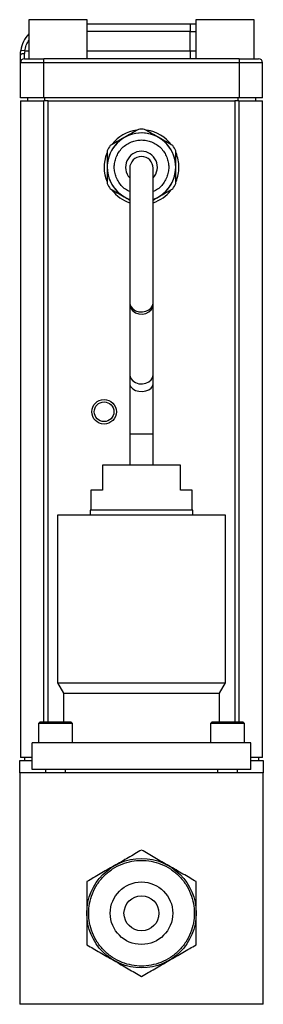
# Model space of a CAD drawing. Header units: inches. Extents: x 1.4 to 15.5, y 1.4 to 9.7.
# Tile 5 of 7: x 9.5 to 10.5, y 3.8 to 7.7. Entities that reach past the tile are written whole.
import ezdxf

# ---------------------------------------------------------------- set-up
doc = ezdxf.new("R2010")
doc.units = ezdxf.units.IN
doc.header["$MEASUREMENT"] = 0

msp = doc.modelspace()

# ---------------------------------------------------------------- linework, layer by layer
at = {"color": 7, "linetype": 'Continuous', "lineweight": 25}
for p, q in [((9.5493, 7.7368), (9.5493, 7.5805)), ((9.7836, 7.7368), (9.5493, 7.7368)), ((9.7836, 7.5805), (9.7836, 7.7368)), ((9.7836, 7.7205), (10.1952, 7.7205)), ((10.1952, 7.7205), (10.1952, 7.6893)), ((10.1952, 7.7205), (10.2173, 7.7205)), ((10.2173, 7.7368), (10.2173, 7.5805)), ((10.4516, 7.7368), (10.2173, 7.7368)), ((10.4516, 7.5805), (10.4516, 7.7368)), ((10.1952, 7.6118), (10.1952, 7.6893)), ((9.5333, 7.6118), (9.5178, 7.6141)), ((9.5321, 7.5805), (9.5321, 7.601)), ((10.1952, 7.6118), (10.1952, 7.5805)), ((9.6102, 7.5649), (9.5164, 7.5649)), ((9.5164, 7.424), (9.5164, 7.5649)), ((9.6102, 7.5649), (9.6102, 7.5805)), ((10.3907, 7.5805), (9.6102, 7.5805)), ((10.3907, 7.5649), (9.6102, 7.5649)), ((9.6102, 7.424), (9.6102, 7.5649)), ((10.3907, 7.5805), (10.3907, 7.5649)), ((10.4844, 7.5649), (10.3907, 7.5649)), ((10.3907, 7.5649), (10.3907, 7.424)), ((10.4844, 7.424), (10.4844, 7.5649)), ((9.6102, 7.424), (9.5164, 7.424)), ((9.5164, 7.412), (9.5164, 4.787)), ((9.5164, 7.412), (9.6104, 7.412)), ((9.5444, 7.424), (9.5444, 7.412)), ((10.3907, 7.424), (9.6102, 7.424)), ((9.6267, 7.412), (9.6104, 7.412)), ((9.6267, 4.9279), (9.6267, 7.412)), ((9.6267, 7.412), (10.3742, 7.412)), ((10.3742, 7.412), (10.3742, 4.9279)), ((10.3904, 7.412), (10.3742, 7.412)), ((10.3904, 7.412), (10.4844, 7.412)), ((10.4844, 7.424), (10.3907, 7.424)), ((10.4564, 7.424), (10.4564, 7.412)), ((10.4844, 4.787), (10.4844, 7.412)), ((9.9536, 7.1428), (9.9536, 6.6061)), ((10.0473, 6.6061), (10.0473, 7.1428)), ((9.9536, 6.6061), (9.9536, 6.5991)), ((9.9536, 6.5991), (9.9536, 6.3197)), ((10.0473, 6.5991), (10.0473, 6.6061)), ((10.0473, 6.3197), (10.0473, 6.5991)), ((9.9536, 6.3197), (9.9536, 6.2821)), ((10.0473, 6.2821), (10.0473, 6.3197)), ((9.9536, 6.2821), (9.9536, 6.0809)), ((10.0473, 6.0809), (10.0473, 6.2821)), ((9.9536, 6.0809), (9.9536, 5.9559)), ((10.0473, 5.9559), (10.0473, 6.0809)), ((9.8442, 5.9559), (9.8442, 5.8559)), ((10.1567, 5.9559), (9.8442, 5.9559)), ((10.1567, 5.8559), (10.1567, 5.9559)), ((9.7979, 5.8559), (9.7979, 5.7759)), ((9.8442, 5.8559), (9.7979, 5.8559)), ((10.2029, 5.8559), (10.1567, 5.8559)), ((10.2029, 5.7759), (10.2029, 5.8559)), ((9.6639, 5.7559), (9.6639, 5.0859)), ((10.0004, 5.7559), (9.6639, 5.7559)), ((9.7954, 5.7759), (9.7954, 5.7559)), ((10.0004, 5.7759), (9.7954, 5.7759)), ((10.2054, 5.7759), (10.0004, 5.7759)), ((10.3369, 5.7559), (10.0004, 5.7559)), ((10.2054, 5.7559), (10.2054, 5.7759)), ((10.3369, 5.0859), (10.3369, 5.7559)), ((9.6639, 5.0859), (9.6879, 5.0444)), ((9.6639, 5.0859), (10.0004, 5.0859)), ((10.0004, 5.0859), (10.3369, 5.0859)), ((10.3129, 5.0444), (10.3369, 5.0859)), ((9.6879, 5.0444), (9.6879, 4.9279)), ((9.6879, 5.0444), (10.3129, 5.0444)), ((10.3129, 4.9279), (10.3129, 5.0444)), ((9.5939, 4.9279), (9.5889, 4.9229)), ((9.5889, 4.9229), (9.5889, 4.8459)), ((9.6823, 4.9229), (9.5889, 4.9229)), ((9.6804, 4.9279), (9.5939, 4.9279)), ((9.7189, 4.9279), (9.6804, 4.9279)), ((9.7239, 4.9229), (9.6823, 4.9229)), ((9.7239, 4.9229), (9.7189, 4.9279)), ((9.7239, 4.8459), (9.7239, 4.9229)), ((10.2819, 4.9279), (10.2769, 4.9229)), ((10.2769, 4.9229), (10.2769, 4.8459)), ((10.3703, 4.9229), (10.2769, 4.9229)), ((10.3684, 4.9279), (10.2819, 4.9279)), ((10.4069, 4.9279), (10.3684, 4.9279)), ((10.4119, 4.9229), (10.3703, 4.9229)), ((10.4119, 4.9229), (10.4069, 4.9279)), ((10.4119, 4.8459), (10.4119, 4.9229)), ((10.4379, 4.8459), (9.5629, 4.8459)), ((9.5629, 4.7384), (9.5629, 4.8459)), ((10.4379, 4.7384), (10.4379, 4.8459)), ((9.5132, 4.7745), (9.5629, 4.7745)), ((9.5132, 4.7253), (9.5132, 4.7745)), ((9.5629, 4.787), (9.5164, 4.787)), ((9.5329, 4.787), (9.5329, 4.7745)), ((10.4844, 4.787), (10.4379, 4.787)), ((10.4379, 4.7745), (10.4877, 4.7745)), ((10.4679, 4.787), (10.4679, 4.7745)), ((10.4877, 4.7745), (10.4877, 4.7253)), ((9.5132, 4.7253), (9.5132, 3.8001)), ((10.4877, 4.7253), (9.5132, 4.7253)), ((10.4379, 4.7384), (9.5629, 4.7384)), ((9.6167, 4.7384), (9.6167, 4.7253)), ((9.6962, 4.7253), (9.6962, 4.7384)), ((10.3047, 4.7384), (10.3047, 4.7253)), ((10.3842, 4.7253), (10.3842, 4.7384)), ((10.4877, 3.8001), (10.4877, 4.7253)), ((10.4877, 3.8001), (9.5132, 3.8001))]:
    msp.add_line(p, q, dxfattribs=at)
at = {"color": 8, "linetype": 'Continuous', "lineweight": 25}
for p, q in [((10.1952, 7.6893), (9.7836, 7.6893)), ((10.1952, 7.6893), (10.2173, 7.6893)), ((9.5333, 7.6118), (9.5493, 7.6118)), ((9.7836, 7.6118), (10.1952, 7.6118)), ((10.1952, 7.6118), (10.2173, 7.6118)), ((9.6104, 4.9279), (9.6104, 7.412)), ((9.6144, 7.412), (9.6144, 7.424)), ((10.3864, 7.424), (10.3864, 7.412)), ((10.3904, 7.412), (10.3904, 4.9279)), ((9.9536, 6.0809), (10.0473, 6.0809))]:
    msp.add_line(p, q, dxfattribs=at)
at = {"color": 7, "linetype": 'Continuous', "lineweight": 25, "flags": 128}
msp.add_lwpolyline([(9.5321, 7.601), (9.529, 7.6008), (9.5261, 7.6005), (9.5234, 7.6), (9.521, 7.5994), (9.5191, 7.5985), (9.5176, 7.5976), (9.5167, 7.5966), (9.5164, 7.5955)], dxfattribs=at)
at = {"color": 8, "linetype": 'Continuous', "lineweight": 25, "flags": 128}
for points in [[(9.9536, 6.6061), (9.9541, 6.6005), (9.9582, 6.5897), (9.9661, 6.5803), (9.977, 6.5733), (9.99, 6.5692), (10.004, 6.5683), (10.0176, 6.5708), (10.0297, 6.5765), (10.0392, 6.5848), (10.0452, 6.5949), (10.0473, 6.6061), (10.0473, 6.6061)], [(9.9536, 6.5991), (9.9541, 6.5932), (9.9582, 6.5821), (9.9661, 6.5724), (9.977, 6.5651), (9.99, 6.5608), (10.004, 6.5599), (10.0176, 6.5625), (10.0297, 6.5684), (10.0392, 6.577), (10.0452, 6.5875), (10.0473, 6.5991), (10.0473, 6.5991)], [(9.9536, 6.3197), (9.9541, 6.3138), (9.9582, 6.3026), (9.9661, 6.2929), (9.977, 6.2856), (9.99, 6.2814), (10.004, 6.2805), (10.0176, 6.2831), (10.0297, 6.2889), (10.0392, 6.2975), (10.0452, 6.3081), (10.0473, 6.3197), (10.0473, 6.3197)], [(9.9536, 6.2821), (9.9541, 6.2774), (9.9582, 6.2683), (9.9661, 6.2605), (9.977, 6.2546), (9.99, 6.2511), (10.004, 6.2504), (10.0176, 6.2525), (10.0297, 6.2573), (10.0392, 6.2642), (10.0452, 6.2727), (10.0473, 6.2821), (10.0473, 6.2821)]]:
    msp.add_lwpolyline(points, dxfattribs=at)
at = {"color": 7, "linetype": 'Continuous', "lineweight": 25}
for centre, radius in [((9.8509, 6.1691), 0.0492), ((9.8509, 6.1691), 0.0394), ((10.0004, 4.1643), 0.2187), ((10.0004, 4.1643), 0.125), ((10.0004, 4.1643), 0.07)]:
    msp.add_circle(centre, radius, dxfattribs=at)
for centre, radius, start, end in [((9.6414, 7.5955), 0.125, 137.5189, 171.4559), ((9.5321, 7.5649), 0.0156, 90, 180), ((10.4688, 7.5649), 0.0156, 0, 90), ((10.0004, 7.147), 0.1371, 289.9861, 250.0139), ((10.0004, 7.147), 0.1369, 0, 249.9839), ((10.0004, 7.147), 0.1497, 97.8407, 141.9101), ((10.0004, 7.147), 0.1517, 85.3038, 94.6962), ((10.0004, 7.147), 0.1496, 36.599, 81.8612), ((10.0004, 7.147), 0.1517, 145.3038, 154.6962), ((10.0004, 7.147), 0.0636, 90, 222.4719), ((10.0004, 7.147), 0.0636, 317.5281, 90), ((10.0004, 7.147), 0.1517, 25.3038, 34.6962), ((10.0004, 7.147), 0.1496, 0, 22.4498), ((10.0004, 7.147), 0.1497, 158.2136, 203.1765), ((10.0004, 7.1428), 0.0469, 0, 180), ((10.0004, 7.147), 0.1369, 290.0161, 0), ((10.0004, 7.147), 0.1496, 337.4198, 0), ((10.0004, 7.147), 0.1517, 205.3038, 214.6962), ((10.0004, 7.147), 0.1497, 217.8015, 251.746), ((10.0004, 7.147), 0.1497, 288.254, 322.0076), ((10.0004, 7.147), 0.1517, 325.3038, 334.6962)]:
    msp.add_arc(centre, radius, start, end, dxfattribs=at)
at = {"color": 8, "linetype": 'Continuous', "lineweight": 25}
for points, knots in [([(9.5333, 7.6118), (9.5349, 7.6196), (9.5379, 7.6345), (9.5456, 7.6476), (9.5493, 7.6539)], [0, 0, 0, 0, 0.523932, 1, 1, 1, 1]), ([(9.9536, 7.0493), (9.9493, 7.0514), (9.9382, 7.0567), (9.923, 7.0696), (9.9088, 7.0869), (9.8987, 7.1064), (9.8928, 7.1267), (9.891, 7.147), (9.8928, 7.1673), (9.8987, 7.1876), (9.9088, 7.2071), (9.9229, 7.2246), (9.9403, 7.2387), (9.9598, 7.2488), (9.9801, 7.2546), (10.0004, 7.2565), (10.0208, 7.2546), (10.0411, 7.2488), (10.0606, 7.2387), (10.078, 7.2246), (10.0921, 7.2071), (10.1022, 7.1876), (10.108, 7.1673), (10.1099, 7.147), (10.108, 7.1267), (10.1022, 7.1064), (10.0921, 7.0869), (10.0779, 7.0696), (10.0627, 7.0567), (10.0516, 7.0514), (10.0473, 7.0493)], [0, 0, 0, 0, 0.024409, 0.062705, 0.101, 0.138499, 0.174502, 0.20847, 0.242438, 0.27844, 0.31594, 0.354235, 0.39253, 0.430029, 0.466032, 0.5, 0.533968, 0.569971, 0.60747, 0.645765, 0.68406, 0.72156, 0.757562, 0.79153, 0.825498, 0.861501, 0.899, 0.937295, 0.975591, 1, 1, 1, 1])]:
    msp.add_open_spline(points, degree=3, knots=knots, dxfattribs=at)
at = {"color": 7, "linetype": 'Continuous', "lineweight": 25}
for points, knots in [([(9.5164, 7.5955), (9.5165, 7.5965), (9.5165, 7.5985), (9.5166, 7.6016), (9.5168, 7.6047), (9.517, 7.6078), (9.5174, 7.6109), (9.5177, 7.613), (9.5178, 7.6141)], [0, 0, 0, 0, 0.1659192, 0.3315248, 0.4972784, 0.6636401, 0.8310651, 1, 1, 1, 1]), ([(9.5164, 7.5649), (9.5164, 7.5649), (9.5164, 7.565), (9.5164, 7.5652), (9.5164, 7.5656), (9.5164, 7.5662), (9.5164, 7.5673), (9.5164, 7.5695), (9.5164, 7.5732), (9.5164, 7.5778), (9.5164, 7.5826), (9.5164, 7.5872), (9.5164, 7.5912), (9.5164, 7.5941), (9.5164, 7.5955)], [0, 0, 0, 0, 0.048984, 0.097724, 0.14639, 0.195159, 0.244202, 0.372023, 0.500031, 0.627852, 0.755859, 0.837333, 0.918445, 1, 1, 1, 1]), ([(9.8757, 7.0607), (9.8943, 7.05), (9.9203, 7.035), (9.9462, 7.02), (9.9536, 7.0157)], [0, 0, 0, 0, 0.716333, 1, 1, 1, 1]), ([(10.0473, 7.0157), (10.0544, 7.0198), (10.0804, 7.0348), (10.1063, 7.0498), (10.1252, 7.0607)], [0, 0, 0, 0, 0.27375, 1, 1, 1, 1]), ([(10.0004, 4.4169), (9.9833, 4.407), (9.9658, 4.3969), (9.9385, 4.3811), (9.9293, 4.3758), (9.9104, 4.3649), (9.9007, 4.3593), (9.8911, 4.3537)], [0, 0, 0, 0, 0.5, 0.5, 0.75, 0.75, 1, 1, 1, 1]), ([(10.1098, 4.3537), (10.0906, 4.3648), (10.0719, 4.3756), (10.0445, 4.3915), (10.0354, 4.3967), (10.0177, 4.4069), (10.009, 4.4119), (10.0004, 4.4169)], [0, 0, 0, 0, 0.5, 0.5, 0.75, 0.75, 1, 1, 1, 1]), ([(10.0004, 3.953), (10.0133, 3.953), (10.0399, 3.9555), (10.0792, 3.9668), (10.1171, 3.9864), (10.1509, 4.0139), (10.1783, 4.0476), (10.1979, 4.0855), (10.2093, 4.1249), (10.2129, 4.1643), (10.2093, 4.2037), (10.1979, 4.2431), (10.1783, 4.281), (10.1509, 4.3147), (10.1171, 4.3422), (10.0792, 4.3618), (10.0399, 4.3731), (10.0004, 4.3767), (9.961, 4.3731), (9.9217, 4.3618), (9.8838, 4.3422), (9.85, 4.3147), (9.8226, 4.281), (9.803, 4.2431), (9.7916, 4.2037), (9.788, 4.1643), (9.7916, 4.1249), (9.803, 4.0855), (9.8226, 4.0476), (9.85, 4.0139), (9.8838, 3.9864), (9.9217, 3.9668), (9.961, 3.9555), (9.9876, 3.953), (10.0004, 3.953)], [0, 0, 0, 0, 0.029129, 0.060003, 0.09216, 0.125, 0.15784, 0.189997, 0.220871, 0.25, 0.279129, 0.310003, 0.34216, 0.375, 0.40784, 0.439997, 0.470871, 0.5, 0.529129, 0.560003, 0.59216, 0.625, 0.65784, 0.689997, 0.720871, 0.75, 0.779129, 0.810003, 0.84216, 0.875, 0.90784, 0.939997, 0.970871, 1, 1, 1, 1]), ([(9.8911, 4.3537), (9.8719, 4.3427), (9.8532, 4.3319), (9.8257, 4.316), (9.8167, 4.3108), (9.7989, 4.3005), (9.7903, 4.2955), (9.7817, 4.2906)], [0, 0, 0, 0, 0.5, 0.5, 0.75, 0.75, 1, 1, 1, 1]), ([(10.2192, 4.2906), (10.2021, 4.3005), (10.1845, 4.3106), (10.1573, 4.3263), (10.1481, 4.3317), (10.1292, 4.3426), (10.1195, 4.3482), (10.1098, 4.3537)], [0, 0, 0, 0, 0.5, 0.5, 0.75, 0.75, 1, 1, 1, 1]), ([(9.7817, 4.2906), (9.7817, 4.2708), (9.7817, 4.2506), (9.7817, 4.2191), (9.7817, 4.2084), (9.7817, 4.1867), (9.7817, 4.1755), (9.7817, 4.1643)], [0, 0, 0, 0, 0.5, 0.5, 0.75, 0.75, 1, 1, 1, 1]), ([(10.2192, 4.1643), (10.2192, 4.1865), (10.2192, 4.2081), (10.2192, 4.2398), (10.2192, 4.2502), (10.2192, 4.2707), (10.2192, 4.2807), (10.2192, 4.2906)], [0, 0, 0, 0, 0.5, 0.5, 0.75, 0.75, 1, 1, 1, 1]), ([(9.7817, 4.1643), (9.7817, 4.1421), (9.7817, 4.1205), (9.7817, 4.0888), (9.7817, 4.0784), (9.7817, 4.0579), (9.7817, 4.0479), (9.7817, 4.038)], [0, 0, 0, 0, 0.5, 0.5, 0.75, 0.75, 1, 1, 1, 1]), ([(10.2192, 4.038), (10.2192, 4.0578), (10.2192, 4.078), (10.2192, 4.1095), (10.2192, 4.1202), (10.2192, 4.1419), (10.2192, 4.1531), (10.2192, 4.1643)], [0, 0, 0, 0, 0.5, 0.5, 0.75, 0.75, 1, 1, 1, 1]), ([(9.7817, 4.038), (9.7988, 4.0281), (9.8164, 4.018), (9.8436, 4.0023), (9.8528, 3.9969), (9.8717, 3.986), (9.8814, 3.9804), (9.8911, 3.9749)], [0, 0, 0, 0, 0.5, 0.5, 0.75, 0.75, 1, 1, 1, 1]), ([(10.1098, 3.9749), (10.129, 3.9859), (10.1477, 3.9967), (10.1752, 4.0126), (10.1842, 4.0178), (10.202, 4.028), (10.2106, 4.0331), (10.2192, 4.038)], [0, 0, 0, 0, 0.5, 0.5, 0.75, 0.75, 1, 1, 1, 1]), ([(9.8911, 3.9749), (9.9103, 3.9638), (9.929, 3.953), (9.9564, 3.9371), (9.9655, 3.9319), (9.9832, 3.9217), (9.9919, 3.9166), (10.0004, 3.9117)], [0, 0, 0, 0, 0.5, 0.5, 0.75, 0.75, 1, 1, 1, 1]), ([(10.0004, 3.9117), (10.0176, 3.9216), (10.0351, 3.9317), (10.0624, 3.9474), (10.0716, 3.9528), (10.0905, 3.9637), (10.1001, 3.9693), (10.1098, 3.9749)], [0, 0, 0, 0, 0.5, 0.5, 0.75, 0.75, 1, 1, 1, 1])]:
    msp.add_open_spline(points, degree=3, knots=knots, dxfattribs=at)
for points in [[(9.5333, 7.6118), (9.5325, 7.6081), (9.5321, 7.6045), (9.5321, 7.601)], [(9.5321, 7.5805), (9.5321, 7.5805), (9.5671, 7.5805), (9.6102, 7.5805)], [(10.3907, 7.5805), (10.4338, 7.5805), (10.4688, 7.5805), (10.4688, 7.5805)], [(9.988, 7.2982), (9.9693, 7.2874), (9.9319, 7.2658), (9.8944, 7.2442), (9.8757, 7.2334)], [(10.1252, 7.2334), (10.1065, 7.2442), (10.069, 7.2658), (10.0316, 7.2874), (10.0129, 7.2982)], [(9.8633, 7.2119), (9.8633, 7.1903), (9.8633, 7.147), (9.8633, 7.1038), (9.8633, 7.0822)], [(10.1376, 7.0822), (10.1376, 7.1038), (10.1376, 7.147), (10.1376, 7.1903), (10.1376, 7.2119)]]:
    msp.add_open_spline(points, degree=3, dxfattribs=at)

doc.saveas('drawing.dxf')
